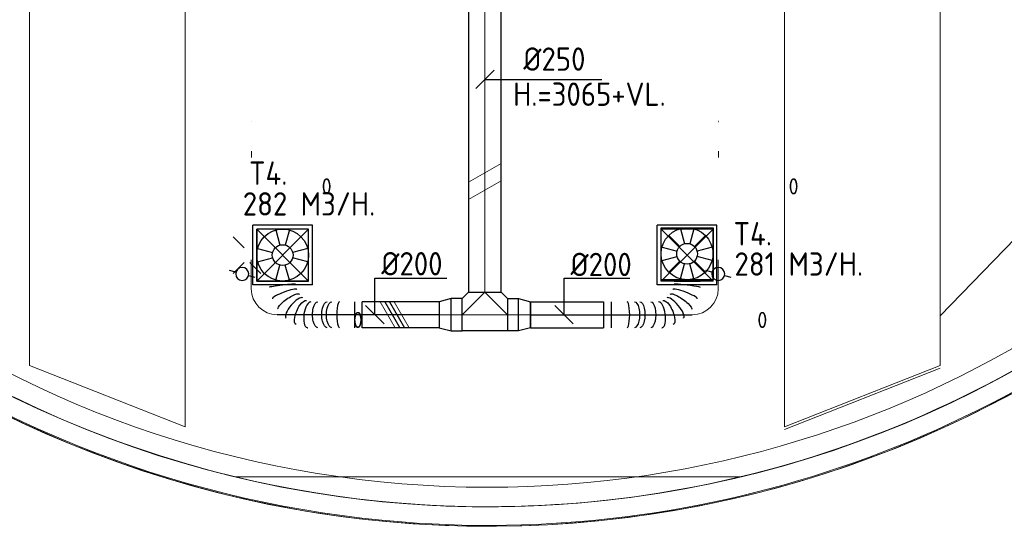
# Model space of a CAD drawing. Header units: millimetres. Extents: x -72425 to 38660, y 7096 to 51783.
# Tile 30 of 54: x -50212 to -42621, y 23308 to 27212. Entities that reach past the tile are written whole.
import ezdxf
from ezdxf.enums import TextEntityAlignment as Align

# ---------------------------------------------------------------- set-up
doc = ezdxf.new("R2010")
doc.units = ezdxf.units.MM
doc.header["$LTSCALE"] = 50
doc.set_wipeout_variables(frame=1)
doc.linetypes.add('CENTER2', pattern=[28.575, 19.05, -3.175, 3.175, -3.175])
for name, color, linetype, lineweight in [('WL570---_BESTAAND-HARTLIJN', 161, 'Continuous', 0), ('WL570---_BESTAAND-MAATVOERING', 161, 'Continuous', 0), ('WL570---_BESTAAND-TOEVOER', 180, 'Continuous', 0), ('WL570---_DEMONTEREN', 10, 'Continuous', 0)]:
    doc.layers.add(name, color=color, linetype=linetype, lineweight=lineweight)
for name, color, linetype in [('WL570---_BESTAAND-TOEVOER_HL', 1, 'Continuous'), ('WL570---_TOEVOER', 200, 'Continuous'), ('WL570---_TOEVOER_HL', 1, 'Continuous'), ('WM570---_BESTAAND-TOEVOER_PR', 1, 'Continuous'), ('WM570---_TOEVOER', 2, 'Continuous'), ('WM570---_TOEVOER_PR', 2, 'Continuous')]:
    doc.layers.add(name, color=color, linetype=linetype)
doc.layers.get('WL570---_DEMONTEREN').off()
doc.styles.add('BURO-025', font='ISO96.shx', dxfattribs={"height": 125})
doc.styles.add('ISO', font='ISO', dxfattribs={"height": 162})

# ---------------------------------------------------------------- blocks, each defined once
blk = doc.blocks.new('A$C33D74301')
at = {"color": 8, "linetype": 'Continuous', "lineweight": 5}
blk.add_wipeout([(-51149.8, -15311.7), (-51096.2, -15452.6), (-51040.1, -15592.5), (-50981.6, -15731.3), (-50920.6, -15869.1), (-50857.1, -16005.8), (-50791.2, -16141.3), (-50723, -16275.6), (-50652.3, -16408.7), (-50579.3, -16540.6), (-50504, -16671.1), (-50426.4, -16800.2), (-50346.5, -16928), (-50264.3, -17054.3), (-50179.9, -17179.1), (-50093.3, -17302.5), (-50004.5, -17424.2), (-49913.6, -17544.4), (-49820.5, -17662.9), (-49725.4, -17779.8), (-49628.2, -17894.9), (-49528.9, -18008.3), (-49427.7, -18119.9), (-49324.5, -18229.7), (-49219.4, -18337.7), (-49112.3, -18443.8), (-49003.4, -18547.9), (-48892.7, -18650.1), (-48780.2, -18750.3), (-48665.9, -18848.5), (-48549.9, -18944.7), (-48432.1, -19038.8), (-48312.8, -19130.7), (-48191.8, -19220.6), (-48069.2, -19308.3), (-47945.1, -19393.7), (-47819.5, -19477), (-47692.5, -19558), (-47564, -19636.8), (-47434.2, -19713.2), (-47303, -19787.4), (-47170.5, -19859.2), (-47036.7, -19928.6), (-46901.8, -19995.7), (-46765.7, -20060.3), (-46628.4, -20122.5), (-46490.1, -20182.3), (-46350.7, -20239.6), (-46210.4, -20294.4), (-46069, -20346.7), (-45926.8, -20396.5), (-45783.7, -20443.7), (-45639.8, -20488.4), (-45495.1, -20530.6), (-45349.7, -20570.1), (-45203.6, -20607.1), (-45056.9, -20641.5), (-44909.6, -20673.2), (-44761.8, -20702.4), (-44613.4, -20728.9), (-44464.7, -20752.8), (-44315.5, -20774), (-44165.9, -20792.6), (-44016.1, -20808.5), (-43866, -20821.7), (-43751.9, -20829.9), (-43637.7, -20836.6), (-43523.4, -20841.8), (-43409.1, -20845.4), (-43294.7, -20847.4), (-43180.4, -20847.9), (-43066, -20846.9), (-42951.6, -20844.3), (-42837.3, -20840.2), (-42723.1, -20834.5), (-42608.9, -20827.3), (-42494.9, -20818.6), (-42381, -20808.3), (-42267.2, -20796.5), (-42153.6, -20783.1), (-42040.2, -20768.2), (-41927, -20751.8), (-41814, -20733.8), (-41701.3, -20714.4), (-41588.9, -20693.4), (-41476.7, -20670.9), (-41364.9, -20646.8), (-41253.4, -20621.3), (-41142.3, -20594.3), (-41031.5, -20565.7), (-40921.1, -20535.7), (-40811.2, -20504.2), (-40701.6, -20471.2), (-40592.6, -20436.7), (-40484, -20400.8), (-40375.9, -20363.4), (-40268.3, -20324.5), (-40161.3, -20284.2), (-40054.8, -20242.5), (-39948.9, -20199.3), (-39843.6, -20154.7), (-39738.8, -20108.6), (-39634.8, -20061.2), (-39531.3, -20012.4), (-39428.6, -19962.1), (-39326.5, -19910.5), (-39225.1, -19857.5), (-39124.5, -19803.2), (-39024.6, -19747.5), (-38925.5, -19690.4), (-38827.1, -19632), (-38729.5, -19572.3), (-38632.8, -19511.3), (-38536.9, -19449), (-38441.8, -19385.4), (-38347.6, -19320.5), (-38254.3, -19254.3), (-38161.9, -19186.9), (-38070.4, -19118.2), (-37979.9, -19048.4), (-37890.3, -18977.3), (-37801.6, -18905), (-37714, -18831.5), (-37627.3, -18756.8), (-37541.7, -18681), (-37457.1, -18604), (-37373.5, -18525.9), (-37291, -18446.6), (-37209.6, -18366.3), (-36993.2, -18141.7), (-36785.1, -17909.3), (-36585.8, -17669.4), (-36395.4, -17422.3), (-36214.2, -17168.4), (-36042.5, -16908), (-35880.5, -16641.4), (-35728.4, -16369.1), (-35586.4, -16091.3), (-35454.8, -15808.6), (-35333.7, -15521.1), (-35223.2, -15229.4), (-35123.5, -14933.8), (-35034.8, -14634.8), (-34957.2, -14332.7), (-34890.7, -14027.9), (-34835.5, -13720.9), (-34791.6, -13412.1), (-34759.1, -13101.9), (-34738, -12790.7), (-34728.5, -12478.9), (-34730.4, -12167), (-34743.8, -11855.3), (-34768.6, -11544.4), (-34804.9, -11234.6), (-34852.5, -10926.3), (-34911.5, -10620), (-34981.7, -10316.1), (-35063, -10015), (-35155.4, -9717), (-35258.7, -9422.7), (-35372.7, -9132.4), (-35497.3, -8846.4), (-35632.4, -8565.3), (-35777.8, -8289.3), (-35933.2, -8018.8), (-36098.4, -7754.2), (-36273.3, -7495.9), (-36457.5, -7244.3), (-36650.9, -6999.5), (-36853.2, -6762.1), (-37064.1, -6532.2), (-37283.3, -6310.3), (-37510.5, -6096.6), (-37745.4, -5891.4), (-37987.8, -5695), (-38237.1, -5507.6), (-38493.3, -5329.6), (-38755.7, -5161.1), (-39024.3, -5002.3), (-39298.4, -4853.6), (-39577.9, -4715), (-39862.3, -4586.9), (-40151.2, -4469.2), (-40444.2, -4362.3), (-40741, -4266.3), (-41041.1, -4181.2), (-41344.1, -4107.3), (-41649.7, -4044.5), (-41957.3, -3993.1), (-42266.7, -3953), (-42577.3, -3924.3), (-42888.7, -3907), (-43200.6, -3901.3), (-43361.7, -3902.8), (-43522.7, -3907.4), (-43683.6, -3915.1), (-43844.4, -3925.8), (-44004.9, -3939.6), (-44165.1, -3956.5), (-44325, -3976.3), (-44484.5, -3999.2), (-44643.5, -4025.2), (-44801.9, -4054.1), (-44959.8, -4086.1), (-45117.1, -4121), (-45273.7, -4159), (-45429.5, -4199.9), (-45584.5, -4243.7), (-45738.7, -4290.5), (-45891.9, -4340.3), (-46044.2, -4392.9), (-46195.4, -4448.4), (-46345.6, -4506.8), (-46494.6, -4568), (-46642.4, -4632), (-46789, -4698.8), (-46934.3, -4768.4), (-47078.3, -4840.8), (-47220.8, -4915.9), (-47361.9, -4993.6), (-47501.5, -5074.1), (-47639.5, -5157.1), (-47775.9, -5242.8), (-47910.7, -5331.1), (-48043.8, -5421.9), (-48175.1, -5515.2), (-48304.6, -5611), (-48432.3, -5709.3), (-48558.1, -5809.9), (-48682, -5912.9), (-48803.8, -6018.3), (-48923.7, -6125.9), (-49041.5, -6235.9), (-49157.2, -6348), (-49270.7, -6462.3), (-49382, -6578.7), (-49491.1, -6697.3), (-49597.9, -6817.9), (-49702.4, -6940.5), (-49804.6, -7065), (-49904.4, -7191.5), (-50001.8, -7319.9), (-50096.7, -7450.1), (-50189.1, -7582), (-50278.9, -7715.7), (-50366.3, -7851.1), (-50451, -7988.1), (-50533.1, -8126.7), (-50612.6, -8266.9), (-50689.4, -8408.5), (-50763.5, -8551.5), (-50834.9, -8696), (-50903.5, -8841.7), (-50969.3, -8988.8), (-51032.3, -9137.1), (-51092.5, -9286.5), (-51149.8, -9437.1)], dxfattribs=at)
at = {"color": 8, "linetype": 'Continuous', "lineweight": 13}
for p, q in [((-39395.1, -19785), (-39215, -19689.8)), ((-39577.4, -19875.9), (-39395.1, -19785)), ((-46859.5, -19858.1), (-46675.5, -19945.4)), ((-39761.9, -19962.2), (-39577.4, -19875.9)), ((-39168.1, -19835), (-39352.3, -19931.6)), ((-46675.5, -19945.4), (-46489.3, -20028.1)), ((-39948.4, -20044), (-39761.9, -19962.2)), ((-39352.3, -19931.6), (-39538.7, -20023.7)), ((-46784.6, -20060.2), (-46971.9, -19970)), ((-46489.3, -20028.1), (-46301.2, -20106.2)), ((-39538.7, -20023.7), (-39727.4, -20111.2)), ((-46595, -20145.8), (-46784.6, -20060.2)), ((-46301.2, -20106.2), (-46111.2, -20179.7)), ((-40136.9, -20121.2), (-39948.4, -20044)), ((-39727.4, -20111.2), (-39918.1, -20194)), ((-46403.5, -20226.7), (-46595, -20145.8)), ((-46111.2, -20179.7), (-45919.5, -20248.6)), ((-40327.2, -20193.8), (-40136.9, -20121.2)), ((-46210, -20302.8), (-46403.5, -20226.7)), ((-45919.5, -20248.6), (-45726.2, -20312.7)), ((-40712.9, -20324.9), (-40519.2, -20261.7)), ((-40519.2, -20261.7), (-40327.2, -20193.8)), ((-39918.1, -20194), (-40110.9, -20272.2)), ((-46014.7, -20374.3), (-46210, -20302.8)), ((-45726.2, -20312.7), (-45531.4, -20372.1)), ((-40908, -20383.3), (-40712.9, -20324.9)), ((-40110.9, -20272.2), (-40305.5, -20345.5)), ((-45817.7, -20440.9), (-46014.7, -20374.3)), ((-45531.4, -20372.1), (-45335.2, -20426.7)), ((-41104.5, -20437), (-40908, -20383.3)), ((-40501.8, -20414.1), (-40699.7, -20477.9)), ((-40305.5, -20345.5), (-40501.8, -20414.1)), ((-45619.1, -20502.6), (-45817.7, -20440.9)), ((-45335.2, -20426.7), (-45137.7, -20476.5)), ((-41256.6, -20475), (-45143.8, -20475)), ((-45137.7, -20476.5), (-44939, -20521.4)), ((-41501.1, -20529.8), (-41302.2, -20485.8)), ((-41302.2, -20485.8), (-41104.5, -20437)), ((-40699.7, -20477.9), (-40899.2, -20536.8)), ((-45419, -20559.5), (-45619.1, -20502.6)), ((-45217.7, -20611.5), (-45419, -20559.5)), ((-44939, -20521.4), (-44739.3, -20561.5)), ((-44739.3, -20561.5), (-44538.7, -20596.7)), ((-41901.8, -20603.1), (-41701, -20568.9)), ((-41701, -20568.9), (-41501.1, -20529.8)), ((-40899.2, -20536.8), (-41100, -20590.7)), ((-45015.1, -20658.4), (-45217.7, -20611.5)), ((-44538.7, -20596.7), (-44337.2, -20627)), ((-44337.2, -20627), (-44135.1, -20652.3)), ((-42305.6, -20656.8), (-42103.4, -20632.4)), ((-42103.4, -20632.4), (-41901.8, -20603.1)), ((-41302.1, -20639.8), (-41505.3, -20683.8)), ((-41100, -20590.7), (-41302.1, -20639.8)), ((-44811.4, -20700.5), (-45015.1, -20658.4)), ((-44606.8, -20737.5), (-44811.4, -20700.5)), ((-44135.1, -20652.3), (-43932.5, -20672.7)), ((-43932.5, -20672.7), (-43729.4, -20688.1)), ((-43729.4, -20688.1), (-43525.9, -20698.6)), ((-43525.9, -20698.6), (-43322.3, -20704)), ((-43322.3, -20704), (-43118.6, -20704.5)), ((-43118.6, -20704.5), (-42915, -20700)), ((-42915, -20700), (-42711.5, -20690.6)), ((-42711.5, -20690.6), (-42508.4, -20676.1)), ((-42508.4, -20676.1), (-42305.6, -20656.8)), ((-41709.6, -20722.9), (-41914.8, -20756.9)), ((-41505.3, -20683.8), (-41709.6, -20722.9)), ((-44401.3, -20769.4), (-44606.8, -20737.5)), ((-44195.1, -20796.4), (-44401.3, -20769.4)), ((-43988.3, -20818.2), (-44195.1, -20796.4)), ((-42120.7, -20785.9), (-42327.3, -20809.9)), ((-41914.8, -20756.9), (-42120.7, -20785.9)), ((-43781, -20835), (-43988.3, -20818.2)), ((-43573.4, -20846.7), (-43781, -20835)), ((-43365.5, -20853.3), (-43573.4, -20846.7)), ((-43157.6, -20854.8), (-43365.5, -20853.3)), ((-42949.6, -20851.2), (-43157.6, -20854.8)), ((-42741.9, -20842.5), (-42949.6, -20851.2)), ((-42534.4, -20828.7), (-42741.9, -20842.5)), ((-42327.3, -20809.9), (-42534.4, -20828.7))]:
    blk.add_line(p, q, dxfattribs=at)
at = {"color": 8, "linetype": 'Continuous', "lineweight": 5, "flags": 128}
blk.add_lwpolyline([(-51149.8, -15311.7, 0.292157), (-43866, -20821.7, 0.219499), (-37209.6, -18366.3, 0.66815), (-43200.6, -3901.3, 0.313808), (-51149.8, -9437.1, 0.313808)], format="xyb", dxfattribs=at)
for points in [[(-43201.3, -20704.1, 0.414214), (-34871.9, -12374.7, 0.414214), (-43201.3, -4045.3, 0.327849), (-51149.8, -9884.8), (-51149.8, -14864.6, 0.32785), (-43201.3, -20704.1)], [(-41605.6, -4352.6), (-42399.6, -4234.8), (-43202, -4195.4, 0.327505), (-50999.8, -9910.8), (-50999.8, -14838.6, 0.327207), (-43202, -20553.9, 0.668209), (-37417.7, -6591.1, 0.123338), (-40827, -4547.7)]]:
    blk.add_lwpolyline(points, format="xyb", close=True, dxfattribs=at)
at = {"color": 8, "linetype": 'Continuous', "lineweight": 13}
for radius, start, end in [(8480, 229.53957, 130.89337), (8330, 228.53003, 131.92509)]:
    blk.add_arc((-43200.2, -12374.9), radius, start, end, dxfattribs=at)
blk = doc.blocks.new('KARO')
for p, q in [((1, 0.5), (0, 0.5)), ((0, -0.5), (1, -0.5))]:
    blk.add_line(p, q)
at = {"invisible_edges": 15}
blk.add_3dface([(0, 0.5), (0, -0.5), (1, -0.5), (1, 0.5)], dxfattribs=at)
at = {"layer": 'WL570---_BESTAAND-HARTLIJN'}
blk.add_line((0, 0), (1, 0), dxfattribs=at)
blk = doc.blocks.new('OSV2502000930G')
blk.add_lwpolyline([(0, -125), (93.3, -100), (93.3, 100), (0, 125)], close=True)
at = {"layer": 'WL570---_BESTAAND-HARTLIJN'}
blk.add_line((0, 0), (93.3, 0), dxfattribs=at)
blk = doc.blocks.new('OTS25025025000H')
blk.add_lwpolyline([(-175, -125), (175, -125), (175, 125), (125, 175), (-125, 175), (-175, 125)], close=True)
at = {"layer": 'WL570---_BESTAAND-HARTLIJN'}
blk.add_line((-175, 0), (175, 0), dxfattribs=at)
at = {"layer": 'WL570---_BESTAAND-TOEVOER'}
blk.add_lwpolyline([(-175, 0), (0, 175), (175, 0)], dxfattribs=at)
blk = doc.blocks.new('ORK20000000')
at = {"layer": 'WL570---_TOEVOER'}
for p, q in [((48.3, 12.9), (96.6, 25.9)), ((-48.3, -12.9), (-96.6, -25.9))]:
    blk.add_line(p, q, dxfattribs=at)
blk.add_circle((0, 0), 50, dxfattribs=at)
blk = doc.blocks.new('MVLINE')
blk.add_line((35.4, -35.4), (-35.4, 35.4))
blk = doc.blocks.new('UISO')
for p, q in [((0, 0.18), (1, 0.757)), ((0, 0), (1, 0.577))]:
    blk.add_line(p, q)
at = {"layer": 'WL570---_BESTAAND-TOEVOER'}
for p, q in [((0, 0.36), (1, 0.937)), ((0, -0.18), (1, 0.397))]:
    blk.add_line(p, q, dxfattribs=at)
blk = doc.blocks.new('OBO20000090H')
blk.add_lwpolyline([(100, -200, 0.414214), (-200, 100), (-200, -100, -0.414214), (-100, -200)], format="xyb", close=True)
at = {"invisible_edges": 15}
for points in [[(-182.6, -101.5), (-147.9, 95.4), (-200, 100), (-200, -100)], [(-165.8, -106), (-97.4, 81.9), (-147.9, 95.4), (-182.6, -101.5)], [(-150, -113.4), (-50, 59.8), (-97.4, 81.9), (-165.8, -106)], [(-135.7, -123.4), (-7.2, 29.8), (-50, 59.8), (-150, -113.4)], [(-123.4, -135.7), (29.8, -7.2), (-7.2, 29.8), (-135.7, -123.4)], [(-113.4, -150), (59.8, -50), (29.8, -7.2), (-123.4, -135.7)], [(-106, -165.8), (81.9, -97.4), (59.8, -50), (-113.4, -150)], [(-101.5, -182.6), (95.4, -147.9), (81.9, -97.4), (-106, -165.8)], [(-100, -200), (100, -200), (95.4, -147.9), (-101.5, -182.6)]]:
    blk.add_3dface(points, dxfattribs=at)
at = {"layer": 'WL570---_BESTAAND-HARTLIJN'}
blk.add_arc((-200, -200), 200, 0, 90, dxfattribs=at)
blk = doc.blocks.new('*U531')
at = {"color": 0, "ltscale": 10}
for p, q in [((230, 230, -2500), (-230, 230, -2500)), ((-230, -230, -2500), (-230, 230, -2500)), ((230, -230, -2500), (230, 230, -2500)), ((200, 200, -2500), (-200, 200, -2500)), ((-200, -200, -2500), (-200, 200, -2500)), ((200, -200, -2500), (-200, 200, -2500)), ((-200, -200, -2500), (200, 200, -2500)), ((200, -200, -2500), (200, 200, -2500)), ((200, -200, -2500), (-200, -200, -2500)), ((230, -230, -2500), (-230, -230, -2500))]:
    blk.add_line(p, q, dxfattribs=at)
at = {"layer": 'WL570---_BESTAAND-TOEVOER_HL', "linetype": 'CENTER2'}
blk.add_circle((0, 0, -2500), 0.075, dxfattribs=at)
at = {"layer": 'WL570---_BESTAAND-TOEVOER', "color": 2, "style": 'BURO-025'}
for tag in ['MC', 'Q']:
    blk.add_attdef(tag, text='', height=125, dxfattribs=at).set_placement((0, 0), align=Align.MIDDLE)
at = {"layer": 'WM570---_BESTAAND-TOEVOER_PR', "color": 2, "style": 'BURO-025'}
blk.add_attdef('POSNR', text='', height=125, dxfattribs=at).set_placement((0, 0), align=Align.MIDDLE)
blk = doc.blocks.new('*U532')
at = {"color": 0, "ltscale": 10}
for p, q in [((230, 230, -2500), (-230, 230, -2500)), ((-230, -230, -2500), (-230, 230, -2500)), ((230, -230, -2500), (230, 230, -2500)), ((200, 200, -2500), (-200, 200, -2500)), ((-200, -200, -2500), (-200, 200, -2500)), ((200, -200, -2500), (-200, 200, -2500)), ((-200, -200, -2500), (200, 200, -2500)), ((200, -200, -2500), (200, 200, -2500)), ((200, -200, -2500), (-200, -200, -2500)), ((230, -230, -2500), (-230, -230, -2500))]:
    blk.add_line(p, q, dxfattribs=at)
at = {"layer": 'WL570---_BESTAAND-TOEVOER_HL', "linetype": 'CENTER2'}
blk.add_circle((0, 0, -2500), 0.075, dxfattribs=at)
at = {"layer": 'WL570---_BESTAAND-TOEVOER', "color": 2, "style": 'BURO-025'}
for tag in ['MC', 'Q']:
    blk.add_attdef(tag, text='', height=125, dxfattribs=at).set_placement((0, 0), align=Align.MIDDLE)
at = {"layer": 'WM570---_BESTAAND-TOEVOER_PR', "color": 2, "style": 'BURO-025'}
blk.add_attdef('POSNR', text='', height=125, dxfattribs=at).set_placement((0, 0), align=Align.MIDDLE)
blk = doc.blocks.new('*U536')
at = {"color": 0, "ltscale": 10}
for p, q in [((0, 100), (653.9, 100)), ((0, -100), (0, 100)), ((653.9, 100), (653.9, -100)), ((0, -100), (653.9, -100))]:
    blk.add_line(p, q, dxfattribs=at)
at = {"layer": 'WL570---_TOEVOER_HL', "linetype": 'CENTER2'}
blk.add_line((0, 0), (653.9, 0), dxfattribs=at)
at = {"layer": 'WM570---_TOEVOER_PR', "color": 2, "style": 'BURO-025'}
blk.add_attdef('POSNR', text='', height=125, dxfattribs=at).set_placement((0, 0), align=Align.MIDDLE)
blk = doc.blocks.new('*U537')
at = {"color": 0, "ltscale": 10}
for p, q in [((0, 100), (683.9, 100)), ((0, -100), (0, 100)), ((683.9, 100), (683.9, -100)), ((0, -100), (683.9, -100))]:
    blk.add_line(p, q, dxfattribs=at)
at = {"layer": 'WL570---_TOEVOER_HL', "linetype": 'CENTER2'}
blk.add_line((0, 0), (683.9, 0), dxfattribs=at)
at = {"layer": 'WM570---_TOEVOER_PR', "color": 2, "style": 'BURO-025'}
blk.add_attdef('POSNR', text='', height=125, dxfattribs=at).set_placement((0, 0), align=Align.MIDDLE)
blk = doc.blocks.new('*U543')
at = {"color": 0, "ltscale": 10}
for p, q in [((0, 100, -2700), (593.9, 100, -2700)), ((0, -100, -2700), (0, 100, -2700)), ((593.9, 100, -2700), (593.9, -100, -2700)), ((0, -100, -2700), (593.9, -100, -2700))]:
    blk.add_line(p, q, dxfattribs=at)
at = {"layer": 'WL570---_BESTAAND-TOEVOER_HL', "linetype": 'CENTER2'}
blk.add_line((0, 0, -2700), (593.9, 0, -2700), dxfattribs=at)
at = {"layer": 'WM570---_BESTAAND-TOEVOER_PR', "color": 2, "style": 'BURO-025'}
blk.add_attdef('POSNR', text='', height=125, dxfattribs=at).set_placement((0, 0), align=Align.MIDDLE)
blk = doc.blocks.new('*U544')
at = {"color": 0, "ltscale": 10}
for p, q in [((0, 100, -2700), (0, -100, -2700)), ((54.2, 100, -2700), (54.2, -100, -2700)), ((690.2, -124.3, -2700), (690, -123.7, -2700)), ((712, -259.9, -2700), (512, -259.9, -2700))]:
    blk.add_line(p, q, dxfattribs=at)
for centre, major_axis, ratio, start_param, end_param in [((173.6, 0, -2700), (0, -100), 0.217306, 0, 3.141593), ((406.7, 0, -2700), (-14.4, -99.8), 0.407969, 0.058759, 3.082834), ((406.7, 0, -2700), (-14.4, -99.8), 0.407969, 3.082834, 3.200351), ((520.8, -51.9, -2700), (-64.9, -77.2), 0.326834, 0.043886, 3.097706), ((520.8, -51.9, -2700), (-64.9, -77.2), 0.326834, 3.097706, 3.185479), ((595.9, -159.6, -2700), (-94.2, -35.6), 0.157866, 0.019397, 3.122195)]:
    blk.add_ellipse(centre, major_axis=major_axis, ratio=ratio, start_param=start_param, end_param=end_param, dxfattribs=at)
at = {"color": 0, "ltscale": 10, "extrusion": (0, 0, -1)}
for centre, major_axis, ratio, start_param, end_param in [((232.9, 0, -2700), (0, 100), 0.415015, 0, 3.141593), ((268.6, 0, -2700), (0, 100), 0.415015, 0, 3.141593), ((339.9, 0, -2700), (0, 100), 0.415015, 0, 3.141593), ((466.8, -17.7, -2700), (41.7, 91.8), 0.380334, 6.229823, 9.371416), ((564.8, -100.3, -2700), (82.5, 57.8), 0.250978, 6.25108, 9.392673), ((612, -225.7, -2700), (100, 12), 0.053863, 6.276715, 9.418307)]:
    blk.add_ellipse(centre, major_axis=major_axis, ratio=ratio, start_param=start_param, end_param=end_param, dxfattribs=at)
at = {"layer": 'WM570---_BESTAAND-TOEVOER_PR', "color": 2, "style": 'BURO-025'}
blk.add_attdef('POSNR', text='', height=125, dxfattribs=at).set_placement((0, 0), align=Align.MIDDLE)
blk = doc.blocks.new('*U545')
at = {"color": 0, "ltscale": 10}
for p, q in [((0, 100, -2700), (562.1, 100, -2700)), ((0, -100, -2700), (0, 100, -2700)), ((562.1, 100, -2700), (562.1, -100, -2700)), ((0, -100, -2700), (562.1, -100, -2700))]:
    blk.add_line(p, q, dxfattribs=at)
at = {"layer": 'WL570---_BESTAAND-TOEVOER_HL', "linetype": 'CENTER2'}
blk.add_line((0, 0, -2700), (562.1, 0, -2700), dxfattribs=at)
at = {"layer": 'WM570---_BESTAAND-TOEVOER_PR', "color": 2, "style": 'BURO-025'}
blk.add_attdef('POSNR', text='', height=125, dxfattribs=at).set_placement((0, 0), align=Align.MIDDLE)
blk = doc.blocks.new('*U546')
at = {"color": 0, "ltscale": 10}
for p, q in [((543.9, 259.9, -2700), (743.9, 259.9, -2700)), ((0, 100, -2700), (0, -100, -2700)), ((59.3, 100, -2700), (59.3, -100, -2700)), ((721.6, 123.5, -2700), (721.9, 124, -2700))]:
    blk.add_line(p, q, dxfattribs=at)
at = {"color": 0, "ltscale": 10, "extrusion": (0, 0, -1)}
for centre, major_axis, ratio, start_param, end_param in [((643.9, 225.7, -2700), (-100, 12.1), 0.05143, 0.006233, 3.147826), ((596.2, 100.3, -2700), (-82.3, 58.1), 0.239662, 0.030752, 3.172345), ((237.6, 0, -2700), (0, 100), 0.396375, 0, 3.141593), ((279.5, 0, -2700), (0, 100), 0.396375, 0, 3.141593), ((363.3, 0, -2700), (0, 100), 0.396375, 0, 3.141593), ((497.4, 17.7, -2700), (-41.4, 92), 0.363233, 0.050663, 3.192256)]:
    blk.add_ellipse(centre, major_axis=major_axis, ratio=ratio, start_param=start_param, end_param=end_param, dxfattribs=at)
at = {"color": 0, "ltscale": 10}
for centre, major_axis, ratio, start_param, end_param in [((627.6, 159.6, -2700), (94.1, -35.9), 0.150741, 0.018648, 3.122945), ((180.7, 0, -2700), (0, -100), 0.206651, 0, 3.141593), ((436.7, 0, -2700), (14.3, -99.8), 0.389642, 0.05564, 3.085952), ((551.8, 51.9, -2700), (64.5, -77.4), 0.312118, 0.041846, 3.099747), ((551.8, 51.9, -2700), (64.5, -77.4), 0.312118, 6.241339, 6.325031), ((436.7, 0, -2700), (14.3, -99.8), 0.389642, 6.227545, 6.338826)]:
    blk.add_ellipse(centre, major_axis=major_axis, ratio=ratio, start_param=start_param, end_param=end_param, dxfattribs=at)
at = {"layer": 'WM570---_BESTAAND-TOEVOER_PR', "color": 2, "style": 'BURO-025'}
blk.add_attdef('POSNR', text='', height=125, dxfattribs=at).set_placement((0, 0), align=Align.MIDDLE)

msp = doc.modelspace()

# ---------------------------------------------------------------- block references
at = {"layer": 'WM570---_TOEVOER'}
msp.add_blockref('A$C33D74301', (-3400.3, 44163.1), dxfattribs=at)

# ---------------------------------------------------------------- next in the draw order: linework, layer by layer
for p, q in [((-48565.4, 25539.8), (-48480.5, 25454.9)), ((-48042.9, 25539.8), (-48127.8, 25454.9)), ((-48352.5, 25257), (-48437.4, 25341.8))]:
    msp.add_line(p, q)
at = {"layer": 'WL570---_BESTAAND-MAATVOERING'}
for p, q in [((-48936.2, 39522.4), (-48936.2, 24073.6)), ((-44314.4, 39522.4), (-44314.4, 24073.6)), ((-50136.2, 39049.6), (-50136.2, 24546.4)), ((-43114.4, 39049.6), (-43114.4, 24546.4)), ((-43114.4, 24930.2), (-40199.9, 27940)), ((-50136.2, 24546.4), (-48936.2, 24073.6)), ((-43114.4, 24546.4), (-44314.4, 24073.6)), ((-43114.4, 24526.7), (-44314.4, 24053.9))]:
    msp.add_line(p, q, dxfattribs=at)
at = {"layer": 'WL570---_TOEVOER'}
for p, q in [((-48236.1, 25591.6), (-48205.1, 25475.7)), ((-48132.6, 25591.6), (-48163.7, 25475.7)), ((-45118.1, 25601.6), (-45087, 25485.7)), ((-45014.5, 25601.6), (-45045.6, 25485.7)), ((-45207.7, 25549.8), (-45122.9, 25465)), ((-44924.9, 25549.8), (-45009.7, 25465)), ((-48377.6, 25450.1), (-48261.6, 25419.1)), ((-47991.2, 25450.1), (-48107.1, 25419.1)), ((-45259.5, 25460.2), (-45143.6, 25429.1)), ((-44873.1, 25460.2), (-44989, 25429.1)), ((-48377.6, 25346.6), (-48261.6, 25377.7)), ((-47991.2, 25346.6), (-48107.1, 25377.7)), ((-45259.5, 25356.7), (-45143.6, 25387.7)), ((-44873.1, 25356.7), (-44989, 25387.7)), ((-48236.1, 25205.2), (-48205.1, 25321.1)), ((-48132.6, 25205.2), (-48163.7, 25321.1)), ((-45207.7, 25267), (-45122.9, 25351.8)), ((-45118.1, 25215.2), (-45087, 25331.1)), ((-45014.5, 25215.2), (-45045.6, 25331.1)), ((-44924.9, 25267), (-45009.7, 25351.8))]:
    msp.add_line(p, q, dxfattribs=at)
at = {"layer": 'WL570---_TOEVOER', "color": 180}
msp.add_line((-48565.4, 25257), (-48480.5, 25341.8), dxfattribs=at)
msp.add_lwpolyline([(-48384.4, 25598.4), (-48384.4, 25198.4), (-47984.4, 25198.4), (-47984.4, 25598.4)], close=True, dxfattribs=at)
at = {"layer": 'WL570---_TOEVOER'}
msp.add_lwpolyline([(-44866.3, 25608.4), (-44866.3, 25208.4), (-45266.3, 25208.4), (-45266.3, 25608.4)], close=True, dxfattribs=at)
for centre, radius in [((-48184.4, 25398.4), 200), ((-45066.3, 25408.4), 200), ((-48184.4, 25398.4), 80), ((-45066.3, 25408.4), 80)]:
    msp.add_circle(centre, radius, dxfattribs=at)
at = {"layer": 'WM570---_TOEVOER'}
for points in [[(-46625.3, 26752), (-46378.7, 26752), (-45724, 26752)], [(-47473.5, 24938.5), (-47473.5, 25219.7), (-46917.9, 25219.7)], [(-46015, 24938.5), (-46015, 25219.7), (-45507.3, 25219.7)]]:
    msp.add_lwpolyline(points, dxfattribs=at)

# ---------------------------------------------------------------- next in the draw order: block references
at = {"layer": 'WL570---_DEMONTEREN'}
ref = msp.add_blockref('*U532', (-48425.3, 26428, 2500), dxfattribs=at)
ref.add_attrib('Q', '0', dxfattribs={"layer": 'WL570---_BESTAAND-TOEVOER', "color": 2, "height": 125, "style": 'BURO-025'}).set_placement((-47845.3, 25928), align=Align.MIDDLE)
ref = msp.add_blockref('*U531', (-44825.3, 26428, 2500), dxfattribs=at)
ref.add_attrib('Q', '0', dxfattribs={"layer": 'WL570---_BESTAAND-TOEVOER', "color": 2, "height": 125, "style": 'BURO-025'}).set_placement((-44245.3, 25928), align=Align.MIDDLE)
for name, p, xscale, yscale, zscale, rotation in [('KARO', (-48425.3, 26198), 48.33943874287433, 200, 200, 270), ('KARO', (-44825.3, 26198), -48.33943874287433, 200, 200, 90), ('UISO', (-46500.3, 26060.2), 250, 250, 250, 180), ('KARO', (-48426.2, 25362.6), 224.1319852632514, 200, 200, 270), ('KARO', (-44826.2, 25362.6), 224.1319852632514, 200, 200, 270)]:
    msp.add_blockref(name, p, dxfattribs=dict(at, xscale=xscale, yscale=yscale, zscale=zscale, rotation=rotation))
at = {"layer": 'WL570---_DEMONTEREN', "xscale": -1, "rotation": 180}
msp.add_blockref('ORK20000000', (-48496.2, 25252.8), dxfattribs=at)
at = {"layer": 'WL570---_DEMONTEREN'}
for name, p, rotation in [('OBO20000090H', (-48426.2, 24938.5), 180), ('OBO20000090H', (-44826.2, 24938.5), 270), ('*U536', (-47572.3, 24938.5), 180)]:
    msp.add_blockref(name, p, dxfattribs=dict(at, rotation=rotation))
msp.add_blockref('*U537', (-45710.1, 24938.5), dxfattribs=at)
at = {"layer": 'WL570---_TOEVOER'}
for name, p, xscale, yscale, zscale, rotation in [('KARO', (-46625.3, 27324.1), 2210.602846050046, 250, 250, 270), ('KARO', (-46800.3, 24938.5), 84.78484485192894, 250, 250, 180), ('KARO', (-46450.3, 24938.5), -84.78484485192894, 250, 250, 180), ('UISO', (-47396.7, 25038.5), 200, 200, 200, 270)]:
    msp.add_blockref(name, p, dxfattribs=dict(at, xscale=xscale, yscale=yscale, zscale=zscale, rotation=rotation))
ref = msp.add_blockref('*U532', (-48184.4, 25398.5, 2500), dxfattribs=at)
ref.add_attrib('Q', '0', dxfattribs={"layer": 'WL570---_BESTAAND-TOEVOER', "color": 2, "height": 125, "style": 'BURO-025'}).set_placement((-47604.4, 24898.5), align=Align.MIDDLE)
ref = msp.add_blockref('*U531', (-45066.2, 25398.5, 2500), dxfattribs=at)
ref.add_attrib('Q', '0', dxfattribs={"layer": 'WL570---_BESTAAND-TOEVOER', "color": 2, "height": 125, "style": 'BURO-025'}).set_placement((-44486.2, 24898.5), align=Align.MIDDLE)
at = {"layer": 'WL570---_TOEVOER', "xscale": -1, "rotation": 180}
for name, p in [('ORK20000000', (-44826.2, 25252.8)), ('OSV2502000930G', (-46365.5, 24938.5))]:
    msp.add_blockref(name, p, dxfattribs=at)
at = {"layer": 'WL570---_TOEVOER', "rotation": 180}
for name, p in [('*U544', (-47572.3, 24938.5, 2700)), ('OSV2502000930G', (-46885.1, 24938.5)), ('*U543', (-46978.4, 24938.5, 2700))]:
    msp.add_blockref(name, p, dxfattribs=at)
at = {"layer": 'WL570---_TOEVOER'}
for name, p in [('*U546', (-45710.1, 24938.5, 2700)), ('*U545', (-46272.2, 24938.5, 2700))]:
    msp.add_blockref(name, p, dxfattribs=at)
at = {"layer": 'WL570---_TOEVOER', "xscale": -1}
msp.add_blockref('OTS25025025000H', (-46625.3, 24938.5), dxfattribs=at)
at = {"layer": 'WM570---_TOEVOER', "xscale": 2, "yscale": 2, "zscale": 2, "rotation": 90}
msp.add_blockref('MVLINE', (-46625.3, 26752), dxfattribs=at)
at = {"layer": 'WM570---_TOEVOER', "xscale": 2, "yscale": 2, "zscale": 2}
for p in [(-47473.5, 24938.5), (-46015, 24938.5)]:
    msp.add_blockref('MVLINE', p, dxfattribs=at)

# ---------------------------------------------------------------- next in the draw order: texts
at = {"layer": 'WM570---_TOEVOER', "style": 'ISO'}
for s, p in [('%%c250', (-46328.7, 26818.7)), ('H.=3065+VL.', (-46407.3, 26548.2)), ('T4.', (-48443.6, 25939.7)), ('282 M3/H.', (-48491.6, 25702.9)), ('T4.', (-44708.2, 25472.6)), ('%%c200', (-47423.5, 25241.5)), ('281 M3/H.', (-44700.8, 25239.3)), ('%%c200', (-45965, 25236))]:
    msp.add_text(s, height=180, dxfattribs=at).set_placement(p)

doc.saveas('drawing.dxf')
